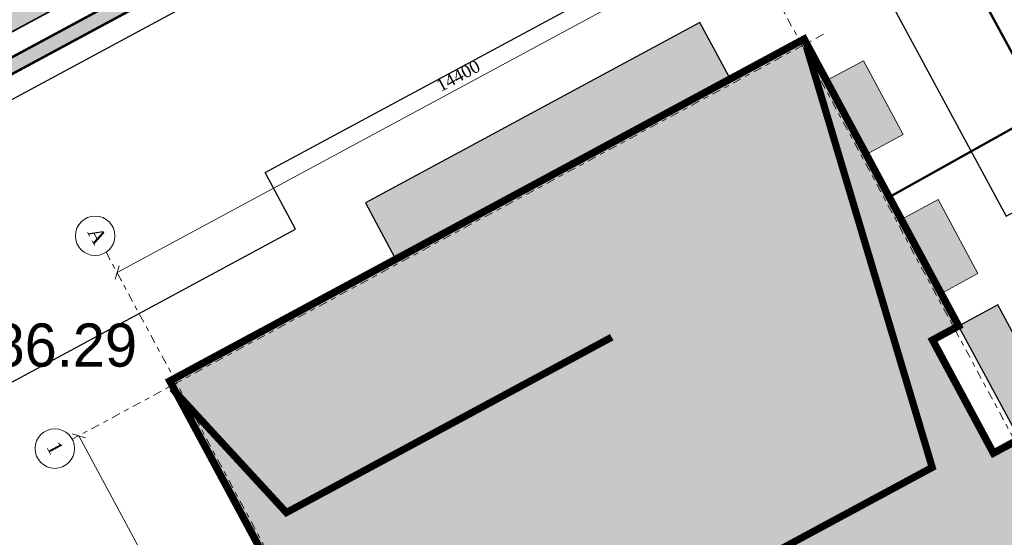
# Model space of a CAD drawing. Extents: x -516234 to 73329, y -4499813 to 47259.
# Tile 38 of 256: x 29637 to 29657, y 36946 to 36957. Entities that reach past the tile are written whole.
import ezdxf

# ---------------------------------------------------------------- set-up
doc = ezdxf.new("R2010")
doc.units = 0
doc.header["$LTSCALE"] = 0.5
doc.header["$MEASUREMENT"] = 0
doc.header["$PDMODE"] = 32
doc.header["$PDSIZE"] = 0.3
doc.linetypes.add('Dot & Dashed', pattern=[670.2777624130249, 352.7777671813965, -176.3888835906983, 0, -141.1111116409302])
for name, color, linetype in [('(002) Рамка', 7, 'Continuous'), ('(004) Точки рельефа', 7, 'Continuous'), ('(007) Здания', 7, 'Continuous'), ('7_вертик.отм', 7, 'Continuous'), ('7_газон', 7, 'Continuous'), ('osi', 252, 'Dot & Dashed'), ("YO'LLLLLLLLLLLLLLLLLLLLL", 7, 'Continuous')]:
    doc.layers.add(name, color=color, linetype=linetype)
doc.layers.add('раз.нар', color=250, linetype='Continuous', lineweight=20)
doc.layers.add('Стена', color=7, linetype='Continuous', lineweight=40)
doc.styles.add('D-431', font='d431.ttf')
doc.styles.add('seviyorum', font='times.ttf')
doc.dimstyles.new('100$0', dxfattribs={"dimtxt": 250, "dimasz": 200, "dimexe": 200, "dimexo": 200, "dimgap": 100, "dimtad": 1, "dimtxsty": 'seviyorum', "dimblk": 'OBLIQUE', "dimcen": -200, "dimclrd": 256, "dimclre": 256, "dimclrt": 256, "dimadec": 0, "dimazin": 0, "dimtfac": 1, "dimtmove": 0, "dimatfit": 1, "dimldrblk": 'OPEN90', "dimfxl": 1, "dimlwd": -1, "dimlwe": -1, "dimarcsym": 0})

# ---------------------------------------------------------------- blocks, each defined once
blk = doc.blocks.new('9633')
at = {"layer": '(004) Точки рельефа', "lineweight": 0, "style": 'D-431'}
blk.add_text('486.29', height=0.875, dxfattribs=at).set_placement((28669.75343431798, 36949.8350114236))
blk = doc.blocks.new('345')
at = {"color": 6, "lineweight": 30}
for points, elevation in [([(22762368.85675858, 521682.9312954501), (22762369.3451204, 521681.8847036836)], -419.6640572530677), ([(22762353.09207296, 521674.1566153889), (22762370.00763466, 521682.1924965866)], -419.6640572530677), ([(22762367.77727546, 521681.8274762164), (22762368.04702114, 521681.2470277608)], -419.6640572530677), ([(22762366.187624, 521681.6827453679), (22762366.67598581, 521680.6361536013)], -419.6640572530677), ([(22762363.51848942, 521680.4341952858), (22762364.00685123, 521679.3876035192)], -419.6640572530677), ([(22762365.10814087, 521680.5789261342), (22762365.37788656, 521679.9984776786)], -419.6640572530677), ([(22762362.43900629, 521679.3303760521), (22762362.70875197, 521678.7499275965)], -419.6640572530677), ([(22762360.86109172, 521679.1622420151), (22762361.34945353, 521678.1156502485)], -419.6640572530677), ([(22762358.11994831, 521677.8526456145), (22762358.60831012, 521676.8060538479)], -839.3281145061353), ([(22762359.69786288, 521678.0207796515), (22762359.96760856, 521677.4403311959)], -839.3281145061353), ([(22762356.84025374, 521676.6505545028), (22762357.10999943, 521676.0701060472)], -419.6640572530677), ([(22762355.26233917, 521676.4824204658), (22762355.75070099, 521675.4358286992)], -419.6640572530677), ([(22762354.28842517, 521675.4291314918), (22762354.55817086, 521674.8486830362)], -419.6640572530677)]:
    blk.add_lwpolyline(points, dxfattribs=dict(at, elevation=elevation))
blk = doc.blocks.new('_Oblique')
at = {"color": 0, "linetype": 'ByBlock', "lineweight": -2}
blk.add_line((-0.5, -0.5), (0.5, 0.5), dxfattribs=at)
blk = doc.blocks.new('*D332')
at = {"layer": 'Defpoints', "color": 0, "lineweight": 50, "transparency": 16777216}
for p in [(261331.5506348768, -13908.3482301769), (292131.5506348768, -13908.3482301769), (292131.5506348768, -13908.3482301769)]:
    blk.add_point(p, dxfattribs=at)
at = {"layer": 'раз.нар', "color": 8, "transparency": 16777216}
blk.add_line((261331.5506348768, -13908.3482301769), (292131.5506348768, -13908.3482301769), dxfattribs=at)
at = {"layer": 'раз.нар', "color": 8, "transparency": 16777216, "xscale": 200, "yscale": 200, "zscale": 200, "rotation": 180}
blk.add_blockref('_Oblique', (261331.5506348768, -13908.3482301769), dxfattribs=at)
at = {"layer": 'раз.нар', "color": 8, "transparency": 16777216, "xscale": 200, "yscale": 200, "zscale": 200}
blk.add_blockref('_Oblique', (292131.5506348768, -13908.3482301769), dxfattribs=at)
at = {"layer": 'раз.нар', "color": 8, "lineweight": 0, "transparency": 16777216, "insert": (275471.2714043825, -13681.18528857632), "char_height": 250, "attachment_point": 5, "style": 'seviyorum'}
blk.add_mtext('30800', dxfattribs=at)
blk = doc.blocks.new('_Open90')
at = {"color": 0, "linetype": 'ByBlock', "lineweight": -2}
for p, q in [((0, 0), (-1, 0)), ((-0.5, 0.5), (0, 0)), ((0, 0), (-0.5, -0.5))]:
    blk.add_line(p, q, dxfattribs=at)
blk = doc.blocks.new('*D333')
at = {"layer": 'Defpoints', "color": 0, "lineweight": 50, "transparency": 16777216}
for p in [(258789.1286361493, 2743.349165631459), (258611.9317000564, -11656.65084959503), (258789.1286361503, -11656.65084959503)]:
    blk.add_point(p, dxfattribs=at)
at = {"layer": 'раз.нар', "color": 8, "transparency": 16777216}
for p, q in [((258789.1286361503, 2743.349165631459), (258789.1286361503, -11656.65084959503)), ((258811.9317000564, -11656.65084959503), (258989.1286361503, -11656.65084959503))]:
    blk.add_line(p, q, dxfattribs=at)
at = {"layer": 'раз.нар', "color": 8, "transparency": 16777216, "xscale": 200, "yscale": 200, "zscale": 200}
for p, rotation in [((258789.1286361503, 2743.349165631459), 90), ((258789.1286361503, -11656.65084959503), 270)]:
    blk.add_blockref('_Oblique', p, dxfattribs=dict(at, rotation=rotation))
at = {"layer": 'раз.нар', "color": 8, "lineweight": 0, "transparency": 16777216, "insert": (258561.9656945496, -3681.943464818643), "char_height": 250, "attachment_point": 5, "rotation": 90, "style": 'seviyorum'}
blk.add_mtext('14400', dxfattribs=at)
blk = doc.blocks.new('oslar 333')
at = {"layer": 'osi', "color": 8, "lineweight": 0, "true_color": 0x787878}
blk.add_line((261331.5506348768, 3234.606740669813), (261331.5506348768, -14057.42057625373), dxfattribs=at)
for points in [[(258325.0082102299, 2743.349165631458), (293231.5506348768, 2743.349165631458)], [(258325.0082102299, -11656.65084959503), (293231.5506348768, -11656.65084959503)]]:
    blk.add_lwpolyline(points, dxfattribs=at)
at = {"layer": 'osi', "color": 8, "linetype": 'ByBlock', "lineweight": 0, "true_color": 0x787878}
for centre in [(257925.0082102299, -11694.18839624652), (261331.5506348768, -14457.42057625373)]:
    blk.add_circle(centre, 400, dxfattribs=at)
at = {"layer": 'osi', "color": 8, "linetype": 'ByBlock', "lineweight": 0, "true_color": 0x787878, "style": 'seviyorum'}
for s, p in [('А', (257781.50441859, -11804.91436692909)), ('1', (261208.5049621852, -14597.3551801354))]:
    blk.add_text(s, height=300, dxfattribs=at).set_placement(p)
at = {"layer": 'раз.нар', "color": 8, "lineweight": 0, "true_color": 0x787878}
dim = blk.add_linear_dim(base=(258789.1286361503, -11656.65084959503), p1=(258789.1286361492, 2743.349165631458), p2=(258611.9317000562, -11656.65084959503), angle=90, dimstyle='100$0', override={"dimclrd": 8, "dimclre": 8, "dimclrt": 8}, dxfattribs=at)
dim.commit()
dim.dimension.update_dxf_attribs({"geometry": '*D333', "text_midpoint": (258789.1286361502, -3681.943464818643), "dimtype": 128})
dim = blk.add_linear_dim(base=(292131.5506348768, -13908.3482301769), p1=(261331.5506348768, -13908.3482301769), p2=(292131.5506348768, -13908.3482301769), dimstyle='100$0', override={"dimclrd": 8, "dimclre": 8, "dimclrt": 8}, dxfattribs=at)
dim.commit()
dim.dimension.update_dxf_attribs({"geometry": '*D332', "text_midpoint": (275471.2714043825, -13908.3482301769), "dimtype": 128})
blk = doc.blocks.new('wrthtrwh')
at = {"lineweight": 100, "true_color": 0xffffff}
h = blk.add_hatch(color=7, dxfattribs=at)
h.dxf.hatch_style = 1
h.paths.add_polyline_path([(545878.1110270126, 4536765.925392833), (545878.703826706, 4536764.82489816), (545885.4828739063, 4536768.476544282), (545884.8900742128, 4536769.577038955)])
h.paths.add_polyline_path([(545888.2623653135, 4536766.901281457), (545889.0107016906, 4536767.30438525), (545888.2044941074, 4536768.801058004), (545887.4561577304, 4536768.397954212)])
h.paths.add_polyline_path([(545889.7775654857, 4536764.088409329), (545890.5259018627, 4536764.49151312), (545889.7196942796, 4536765.988185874), (545888.9713579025, 4536765.585082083)])
h.paths.add_polyline_path([(545892.5281519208, 4536758.982121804), (545893.2764882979, 4536759.385225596), (545892.4702807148, 4536760.88189835), (545891.7219443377, 4536760.478794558)])
h.paths.add_polyline_path([(545900.4455846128, 4536744.283914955), (545901.1939209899, 4536744.687018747), (545902.0001285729, 4536743.190345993), (545901.2517921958, 4536742.787242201)])
h.paths.add_polyline_path([(545898.9303844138, 4536747.09678707), (545899.6787207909, 4536747.499890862), (545900.484928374, 4536746.003218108), (545899.7365919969, 4536745.600114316)])
h.paths.add_polyline_path([(545896.1797980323, 4536752.203074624), (545896.9281344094, 4536752.606178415), (545897.7343419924, 4536751.109505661), (545896.9860056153, 4536750.70640187)])
h.paths.add_polyline_path([(545897.3416854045, 4536750.046105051), (545898.1340415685, 4536750.472920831), (545899.3670649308, 4536748.183891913), (545898.5747087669, 4536747.757076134)])
h.paths.add_polyline_path([(545891.3662644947, 4536761.139091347), (545892.1586206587, 4536761.565907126), (545890.9255972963, 4536763.854936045), (545890.1332411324, 4536763.428120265)])
h.paths.add_polyline_path([(545893.5411936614, 4536755.836291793), (545894.2895300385, 4536756.239395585), (545893.341050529, 4536758.00018706), (545892.592714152, 4536757.597083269)])
h.paths.add_polyline_path([(545894.1102813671, 4536754.779816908), (545894.8586177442, 4536755.182920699), (545895.8070972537, 4536753.422129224), (545895.0587608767, 4536753.019025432)])
h.paths.add_polyline_path([(545894.0454827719, 4536736.344096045), (545893.4526830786, 4536737.444590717), (545900.2317302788, 4536741.096236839), (545900.8245299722, 4536739.995742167)])
at = {"lineweight": 100, "true_color": 0xfeeab9}
h = blk.add_hatch(color=254, dxfattribs=at)
h.dxf.hatch_style = 1
h.paths.add_polyline_path([(545874.1494809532, 4536762.3148317), (545887.0032586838, 4536769.238732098), (545890.1332452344, 4536763.428112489), (545889.6050036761, 4536763.143576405), (545890.8380270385, 4536760.854547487), (545891.3662644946, 4536761.139091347), (545892.8838317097, 4536758.321824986), (545892.3555942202, 4536758.037281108), (545895.2958806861, 4536752.578827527), (545895.8241181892, 4536752.863371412), (545897.3416854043, 4536750.046105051), (545896.8134479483, 4536749.761561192), (545898.0464713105, 4536747.472532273), (545898.5747045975, 4536747.757083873), (545901.704691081, 4536741.946464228), (545888.8509133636, 4536735.022563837), (545884.3930596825, 4536743.29828378), (545885.0973762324, 4536743.677675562), (545879.3116512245, 4536754.418503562), (545878.6073346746, 4536754.03911178)])
at = {"color": 0, "lineweight": 25}
blk.add_lwpolyline([(545878.1110270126, 4536765.925392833), (545878.703826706, 4536764.82489816), (545885.4828739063, 4536768.476544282), (545884.8900742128, 4536769.577038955)], close=True, dxfattribs=at)
at = {"lineweight": 0, "const_width": 0.15}
blk.add_lwpolyline([(545874.1494809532, 4536762.3148317), (545887.0032586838, 4536769.238732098), (545890.1332452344, 4536763.428112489), (545889.6050036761, 4536763.143576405), (545890.8380270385, 4536760.854547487), (545891.3662644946, 4536761.139091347), (545892.8838317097, 4536758.321824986), (545892.3555942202, 4536758.037281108), (545895.2958806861, 4536752.578827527), (545895.8241181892, 4536752.863371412), (545897.3416854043, 4536750.046105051), (545896.8134479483, 4536749.761561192), (545898.0464713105, 4536747.472532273), (545898.5747045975, 4536747.757083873), (545901.704691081, 4536741.946464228), (545888.8509133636, 4536735.022563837), (545884.3930596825, 4536743.29828378), (545885.0973762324, 4536743.677675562), (545879.3116512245, 4536754.418503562), (545878.6073346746, 4536754.03911178)], close=True, dxfattribs=at)
at = {"color": 0}
blk.add_lwpolyline([(545891.3662644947, 4536761.139091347), (545892.1586206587, 4536761.565907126), (545890.9255972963, 4536763.854936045), (545890.1332411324, 4536763.428120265)], close=True, dxfattribs=at)
at = {"layer": 'Стена', "lineweight": 9}
for points in [[(545888.2623653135, 4536766.901281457), (545889.0107016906, 4536767.30438525), (545888.2044941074, 4536768.801058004), (545887.4561577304, 4536768.397954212)], [(545889.7775654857, 4536764.088409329), (545890.5259018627, 4536764.49151312), (545889.7196942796, 4536765.988185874), (545888.9713579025, 4536765.585082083)]]:
    blk.add_lwpolyline(points, close=True, dxfattribs=at)
at = {"color": 7, "xscale": 0.001, "yscale": 0.001, "zscale": 0.001, "rotation": 298.3098620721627}
blk.add_blockref('oslar 333', (545760.6135997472, 4536997.877446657), dxfattribs=at)

msp = doc.modelspace()

# ---------------------------------------------------------------- hatches: boundary and pattern name
at = {"lineweight": 0}
h = msp.add_hatch(color=40, dxfattribs=at)
h.dxf.hatch_style = 1
h.paths.add_polyline_path([(29654.82151506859, 36965.2475127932), (29631.44115890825, 36952.66459163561), (29646.37555201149, 36924.93984709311), (29651.56988690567, 36927.7378616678), (29651.71215883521, 36927.4737429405), (29646.51782393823, 36924.67572837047), (29651.59217258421, 36915.25550183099), (29674.97252876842, 36927.83842299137), (29669.15839255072, 36938.63201777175), (29665.50361689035, 36936.66331229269), (29665.36134496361, 36936.9274310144), (29669.01612062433, 36938.89613649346), (29661.94994828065, 36952.01403298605), (29658.29517261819, 36950.04532750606), (29658.15290069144, 36950.30944622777), (29661.80767635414, 36952.27815170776)], flags=16)
edge = h.paths.add_edge_path()
edge.add_line((29675.1124181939, 36927.5787266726), (29651.73682650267, 36914.98696043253))
edge.add_line((29651.73682650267, 36914.98696043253), (29651.94785916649, 36914.59519180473))
edge.add_line((29651.94785916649, 36914.59519180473), (29651.68375497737, 36914.45291674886))
edge.add_line((29651.68375497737, 36914.45291674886), (29646.25370521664, 36924.53345644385))
edge.add_line((29646.25370521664, 36924.53345644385), (29639.2105393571, 36920.7395384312))
edge.add_line((29639.2105393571, 36920.7395384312), (29639.06826743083, 36921.00365715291))
edge.add_line((29639.06826743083, 36921.00365715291), (29646.11143329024, 36924.79757516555))
edge.add_line((29646.11143329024, 36924.79757516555), (29630.8172012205, 36953.19033771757))
edge.add_line((29630.8172012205, 36953.19033771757), (29631.08131993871, 36953.33260964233))
edge.add_line((29631.08131993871, 36953.33260964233), (29631.29888697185, 36952.92871037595))
edge.add_line((29631.29888697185, 36952.92871037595), (29654.67924313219, 36965.51163153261))
edge.add_line((29654.67924313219, 36965.51163153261), (29654.48144876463, 36965.87882411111))
edge.add_arc((29655.40626676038, 36962.97013751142), 3.052170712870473, 101.84224824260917, 107.63808179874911, ccw=False)
edge.add_line((29654.77990704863, 36965.95734683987), (29675.5284041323, 36927.43909057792))
edge.add_arc((29673.41079666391, 36929.56411727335), 2.999999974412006, 309.0010962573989, 314.89980518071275, ccw=False)
edge.add_line((29675.29880242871, 36927.23271553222), (29675.1124181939, 36927.5787266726))
at = {"layer": '7_газон', "lineweight": 0, "true_color": 0x5c5c5c, "transparency": 33554687}
h = msp.add_hatch(color=251, dxfattribs=at)
h.dxf.hatch_style = 1
edge = h.paths.add_edge_path(flags=16)
edge.add_line((29676.9670253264, 36922.96084250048), (29652.77291892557, 36909.92828613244))
edge.add_arc((29654.19563818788, 36907.28709892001), 2.999999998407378, 118.3098620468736, 208.3098621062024)
edge.add_line((29651.55445097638, 36905.86437965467), (29669.68837844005, 36872.19990448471))
edge.add_arc((29672.32956565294, 36873.62262374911), 2.999999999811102, 208.30986207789, 298.2780487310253)
edge.add_line((29673.75081818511, 36870.98064698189), (29697.06899177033, 36883.5246684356))
edge.add_arc((29695.17398839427, 36887.04730412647), 4.000000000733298, 298.2780487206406, 388.3063323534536)
edge.add_line((29698.69568820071, 36888.94404619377), (29681.03101944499, 36921.74221183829))
edge.add_arc((29678.3897445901, 36920.31965528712), 3.00000000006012, 28.30633236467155, 118.3098620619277)
edge = h.paths.add_edge_path(flags=16)
edge.add_arc((29582.9855072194, 36967.89968877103), 30.00000001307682, 100.3549001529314, 118.3098620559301)
edge.add_line((29568.75831457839, 36994.31156091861), (29528.13142186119, 36972.42721186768))
edge.add_arc((29529.55414112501, 36969.78602465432), 2.999999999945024, 118.3098620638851, 225.976051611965)
edge.add_arc((29494.80619221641, 36933.83355539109), 46.99999999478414, 28.309861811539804, 45.97605160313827, ccw=False)
edge.add_line((29536.18479198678, 36956.12282367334), (29686.13726511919, 36677.7456560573))
edge.add_arc((29688.77845233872, 36679.16837530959), 2.999999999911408, 208.3098618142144, 354.8617095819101)
edge.add_line((29691.76639664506, 36678.8996955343), (29699.50725581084, 36764.98453772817))
edge.add_arc((29669.62781274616, 36767.67133548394), 30.00000000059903, 354.8617095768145, 388.3098620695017)
edge.add_line((29696.03968487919, 36781.89852812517), (29580.77358266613, 36995.88266607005))
edge.add_arc((29578.13239545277, 36994.45994680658), 2.999999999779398, 28.30986205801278, 100.3549001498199)
edge = h.paths.add_edge_path()
edge.add_line((29429.45156085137, 37065.40154354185), (29443.21523881, 37039.99022628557))
edge.add_line((29443.21523881, 37039.99022628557), (29467.007078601, 36995.82219918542))
edge.add_arc((29480.21301466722, 37002.93579550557), 14.99999999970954, 208.3098620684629, 253.3098622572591)
edge.add_line((29475.90507996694, 36988.56771635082), (29508.30438760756, 36978.85353674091))
edge.add_arc((29494.80619219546, 36933.83355536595), 47.00000002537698, 63.28493720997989, 73.30986224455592, ccw=False)
edge.add_arc((29520.43076144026, 36984.74898970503), 10.00000000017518, 243.284937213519, 298.3098620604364)
edge.add_line((29525.17315898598, 36975.94503232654), (29566.62423568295, 36998.27334173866))
edge.add_arc((29582.98550721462, 36967.89968878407), 34.49999999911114, 90.70226828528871, 118.3098620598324, ccw=False)
edge.add_line((29582.56265496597, 37002.39709732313), (29601.16238589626, 37002.62508366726))
edge.add_arc((29600.79468828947, 37032.62283022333), 29.99999999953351, 270.7022682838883, 298.3364137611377)
edge.add_line((29615.03411904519, 37006.21755401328), (29627.39519750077, 37012.88344606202))
edge.add_arc((29631.42970288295, 37005.4019511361), 8.500000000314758, 28.306332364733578, 118.3364137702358, ccw=False)
edge.add_line((29638.91331497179, 37009.43252803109), (29702.65760048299, 36891.0778810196))
edge.add_arc((29695.17398839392, 36887.04730412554), 8.499999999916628, -61.72195127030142, 28.306332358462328, ccw=False)
edge.add_line((29699.20087056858, 36879.56170328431), (29664.33022544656, 36860.80302483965))
edge.add_arc((29666.69897966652, 36856.39973022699), 5.000000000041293, 118.2780487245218, 208.3098620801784)
edge.add_line((29662.29700097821, 36854.02853145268), (29700.001465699, 36784.03260702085))
edge.add_arc((29669.62781274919, 36767.67133548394), 34.49999999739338, -5.138290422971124, 28.30986207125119, ccw=False)
edge.add_line((29703.98917227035, 36764.58151806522), (29695.14768138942, 36666.25672866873))
edge.add_arc((29710.0874029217, 36664.91332979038), 15.00000000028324, 174.8617095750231, 208.3098618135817)
edge.add_line((29696.8814668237, 36657.7997335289), (29738.10817600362, 36581.26498698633))
edge.add_arc((29696.72957622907, 36558.97571869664), 47.00000000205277, -16.690138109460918, 28.3098618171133, ccw=False)
edge.add_line((29741.74955749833, 36545.47752301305), (29732.03538262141, 36513.07823193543))
edge.add_arc((29746.40346174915, 36508.77029714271), 14.99999999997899, 163.309861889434, 208.3098620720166)
edge.add_line((29733.19752568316, 36501.65670082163), (29762.25672105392, 36447.71016536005))
edge.add_line((29762.25672105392, 36447.71016536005), (29788.31828072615, 36389.8396773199))
edge.add_line((29788.31828072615, 36389.8396773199), (29723.7285416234, 36509.74639209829))
edge.add_line((29723.7285416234, 36509.74639209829), (29735.04445390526, 36547.48789258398))
edge.add_arc((29696.7295762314, 36558.97571869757), 39.9999999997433, 343.3098618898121, 388.3098618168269)
edge.add_line((29731.94540582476, 36577.94530873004), (29530.02202180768, 36952.80314541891))
edge.add_arc((29494.80619221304, 36933.83355538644), 40.00000000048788, 28.30986181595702, 73.30986225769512)
edge.add_line((29506.29401808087, 36972.14843313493), (29468.5366372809, 36983.46910649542))
edge.add_line((29468.5366372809, 36983.46910649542), (29424.2348273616, 37065.40154354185))
edge = h.paths.add_edge_path(flags=16)
edge.add_line((29653.96902770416, 36965.66145273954), (29629.77229082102, 36952.62747941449))
edge.add_arc((29631.19501008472, 36949.98629220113), 2.999999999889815, 118.3098620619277, 208.3098620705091)
edge.add_line((29628.55382287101, 36948.56357293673), (29646.57493355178, 36915.10853490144))
edge.add_arc((29649.2161207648, 36916.53125416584), 2.999999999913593, 208.3098620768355, 298.3098620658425)
edge.add_line((29650.63884002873, 36913.89006695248), (29674.83351591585, 36926.92293008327))
edge.add_arc((29673.4107966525, 36929.56411729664), 2.999999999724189, 298.3098620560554, 388.3063323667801)
edge.add_line((29676.05207150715, 36930.98667384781), (29658.03302182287, 36964.44282207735))
edge.add_arc((29655.3917469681, 36963.02026552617), 2.999999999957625, 28.30633236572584, 118.3098620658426)
edge = h.paths.add_edge_path(flags=16)
edge.add_line((29653.05407388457, 36973.68728408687), (29634.95140268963, 37007.29869320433))
edge.add_arc((29631.42970288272, 37005.4019511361), 4.00000000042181, 28.30633236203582, 118.3364137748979)
edge.add_line((29629.53111211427, 37008.92265463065), (29617.1700336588, 37002.25676258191))
edge.add_arc((29600.79468827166, 37032.6228302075), 34.49999999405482, 278.95978604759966, 298.33641380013, ccw=False)
edge.add_arc((29606.63498333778, 36995.58040921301), 3.000000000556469, 98.95978601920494, 208.3098621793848)
edge.add_line((29603.99379612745, 36994.15768994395), (29623.57430544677, 36957.80772818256))
edge.add_arc((29626.21549265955, 36959.23044744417), 2.9999999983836, 208.3098620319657, 298.3098620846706)
edge.add_line((29627.6382119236, 36956.58926023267), (29651.83551829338, 36969.62354032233))
edge.add_arc((29650.41279902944, 36972.26472753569), 3.000000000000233, 298.3098620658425, 388.306332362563)
at = {"layer": "YO'LLLLLLLLLLLLLLLLLLLLL", "true_color": 0x00bfff}
h = msp.add_hatch(color=140, dxfattribs=at)
h.dxf.hatch_style = 1
edge = h.paths.add_edge_path(flags=16)
edge.add_line((29604.43399398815, 36994.39480983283), (29670.12857632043, 36872.43702437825))
edge.add_arc((29672.32956566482, 36873.62262376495), 2.499999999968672, 208.309862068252, 298.278048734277)
edge.add_line((29673.51394277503, 36871.42097645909), (29696.83211634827, 36883.96499789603))
edge.add_arc((29695.17398839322, 36887.04730412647), 3.500000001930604, 298.2780487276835, 388.3063323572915)
edge.add_line((29698.25547572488, 36888.70695343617), (29634.51119021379, 37007.06160044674))
edge.add_arc((29631.42970288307, 37005.4019511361), 3.500000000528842, 28.30633237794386, 118.3364137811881)
edge.add_line((29629.76843596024, 37008.48256669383), (29617.40735750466, 37001.8166746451))
edge.add_arc((29600.79468829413, 37032.6228302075), 34.99999998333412, 278.9597860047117, 298.3364137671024, ccw=False)
edge.add_arc((29606.63498333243, 36995.58040921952), 2.500000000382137, 98.95978600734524, 208.3098620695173)
edge = h.paths.add_edge_path()
edge.add_arc((29600.79468828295, 37032.62283023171), 34.75000000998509, 278.9597860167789, 298.3364137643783)
edge.add_line((29617.28869558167, 37002.0367186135), (29629.64977403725, 37008.70261066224))
edge.add_arc((29631.42970288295, 37005.40195113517), 3.750000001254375, 28.306332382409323, 118.33641377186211, ccw=False)
edge.add_line((29634.73129645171, 37007.18014682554), (29698.4755819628, 36888.82549981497))
edge.add_arc((29695.17398839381, 36887.04730412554), 3.750000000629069, -61.72195127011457, 28.306332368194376, ccw=False)
edge.add_line((29696.9505540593, 36883.74483316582), (29673.63238048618, 36871.20081172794))
edge.add_arc((29672.32956566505, 36873.62262376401), 2.74999999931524, 208.3098620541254, 298.2780487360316, ccw=False)
edge.add_line((29669.90847738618, 36872.3184644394), (29604.2138950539, 36994.27624989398))
edge.add_arc((29606.63498333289, 36995.58040921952), 2.750000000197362, 98.9597860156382, 208.3098620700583, ccw=False)
edge = h.paths.add_edge_path()
edge.add_line((29596.94986710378, 36997.82309186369), (29587.75359240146, 36997.71036845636))
edge.add_arc((29588.9861658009, 36994.97527021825), 2.999999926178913, 114.2587324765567, 124.2595781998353)
edge.add_line((29587.29733653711, 36997.45475711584), (29597.41225126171, 36997.57874075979))
edge.add_arc((29595.78470484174, 36995.0586031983), 3.000000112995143, 57.144958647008, 67.14580375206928)
edge = h.paths.add_edge_path()
edge.add_line((29526.90857057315, 36971.2005763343), (29568.99543445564, 36993.87136305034))
edge.add_arc((29582.98550722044, 36967.89968876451), 29.50000001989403, 100.35490015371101, 118.30986205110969, ccw=False)
edge.add_arc((29578.13239545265, 36994.45994680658), 2.499999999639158, 28.309862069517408, 100.35490015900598, ccw=False)
edge.add_line((29580.33338479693, 36995.64554619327), (29695.59948701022, 36781.66140824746))
edge.add_arc((29669.62781274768, 36767.67133548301), 29.49999999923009, -5.1382904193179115, 28.30986207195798, ccw=False)
edge.add_line((29699.0092650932, 36765.02931769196), (29691.11988759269, 36677.29282713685))
edge.add_arc((29688.77845223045, 36679.16837538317), 3.00000012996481, 321.3044000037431, 331.3052450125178)
edge.add_line((29691.41002270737, 36677.72794572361), (29699.25826045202, 36765.00692771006))
edge.add_arc((29669.62781274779, 36767.67133548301), 29.74999999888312, 354.8617095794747, 388.3098620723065)
edge.add_line((29695.81958594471, 36781.77996818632), (29580.55348373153, 36995.7641061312))
edge.add_arc((29578.13239545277, 36994.45994680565), 2.749999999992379, 28.30986207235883, 100.3549001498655)
edge.add_arc((29582.9855072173, 36967.89968877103), 29.7500000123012, 100.3549001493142, 118.309862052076)
edge.add_line((29568.87687451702, 36994.09146198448), (29527.19442439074, 36971.63851944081))
edge.add_arc((29529.55414118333, 36969.78602461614), 3.000000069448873, 141.8663265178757, 151.8671717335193)

# ---------------------------------------------------------------- linework, layer by layer
at = {"layer": '(002) Рамка', "flags": 128}
msp.add_lwpolyline([(29654.00226184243, 36965.67908689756, -0.1278696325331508), (29655.482857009, 36966.02026552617), (29662.00269529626, 36953.91660322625), (29663.32328889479, 36954.6279628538), (29664.74600815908, 36951.98677564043), (29663.4254145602, 36951.27541601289), (29669.21113956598, 36940.53458801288), (29670.53173316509, 36941.24594764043), (29671.95445242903, 36938.60476042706), (29670.63385882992, 36937.89340079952), (29675.96669654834, 36927.99332904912, -0.1301783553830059), (29674.85414742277, 36926.93414799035), (29651.24355805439, 36914.21579518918), (29646.85683483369, 36922.35946595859), (29643.61093508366, 36920.61100826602), (29642.18821581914, 36923.25219547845), (29645.43411557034, 36925.00065317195), (29637.37203941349, 36939.96738079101), (29634.12614014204, 36938.2189235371), (29632.70342099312, 36940.86011081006), (29635.94931983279, 36942.60856783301), (29630.38155295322, 36952.9447711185), (29654.00226184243, 36965.67908689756)], format="xyb", close=True, dxfattribs=at)
msp.add_lwpolyline([(29654.57961923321, 36964.60629773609), (29633.59182820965, 36953.31101558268), (29635.9821890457, 36948.87346374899), (29642.93731526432, 36952.61995775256), (29642.32080358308, 36953.76447221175), (29651.74103799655, 36958.83883759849), (29652.35754967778, 36957.6943231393), (29654.20638082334, 36958.69022667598), (29657.33636320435, 36952.8796148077), (29658.21675894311, 36953.35385456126), (29658.83327062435, 36952.20934010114), (29660.70797684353, 36953.21918167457)], close=True, dxfattribs=at)
at = {"color": 22, "lineweight": 50}
for p, q in [((29634.7018424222, 36998.24039545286), (29699.22953326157, 36878.99436691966)), ((29654.96799575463, 36953.26992485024), (29658.09238278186, 36955.01509160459))]:
    msp.add_line(p, q, dxfattribs=at)
msp.add_lwpolyline([(29653.96902770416, 36965.66145273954), (29629.77229082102, 36952.62747941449, 0.4142135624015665), (29628.55382287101, 36948.56357293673), (29646.57493355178, 36915.10853490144, 0.4142135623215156), (29650.63884002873, 36913.89006695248), (29674.83351591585, 36926.92293008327, 0.4141955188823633), (29676.05207150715, 36930.98667384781), (29658.03302182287, 36964.44282207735, 0.41423160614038)], format="xyb", close=True)
at = {"color": 11, "lineweight": 0, "true_color": 0xff7070, "const_width": 0.05}
msp.add_lwpolyline([(29675.1124181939, 36927.5787266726), (29651.73682650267, 36914.98696043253), (29651.94785916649, 36914.59519180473), (29651.68375497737, 36914.45291674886), (29646.25370521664, 36924.53345644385), (29639.2105393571, 36920.7395384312), (29639.06826743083, 36921.00365715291), (29646.11143329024, 36924.79757516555), (29630.8172012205, 36953.19033771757), (29631.08131993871, 36953.33260964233), (29631.29888697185, 36952.92871037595), (29654.67924313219, 36965.51163153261), (29654.48144876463, 36965.87882411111, -0.02529448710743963), (29654.77990704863, 36965.95734683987), (29675.5284041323, 36927.43909057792, -0.02574365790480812), (29675.29880242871, 36927.23271553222)], format="xyb", close=True, dxfattribs=at)
msp.add_lwpolyline([(29654.82151506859, 36965.2475127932), (29631.44115890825, 36952.66459163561), (29646.37555201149, 36924.93984709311), (29651.56988690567, 36927.7378616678), (29651.71215883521, 36927.4737429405), (29646.51782393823, 36924.67572837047), (29651.59217258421, 36915.25550183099), (29674.97252876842, 36927.83842299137), (29669.15839255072, 36938.63201777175), (29665.50361689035, 36936.66331229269), (29665.36134496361, 36936.9274310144), (29669.01612062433, 36938.89613649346), (29661.94994828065, 36952.01403298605), (29658.29517261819, 36950.04532750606), (29658.15290069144, 36950.30944622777), (29661.80767635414, 36952.27815170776)], close=True, dxfattribs=at)
at = {"layer": '7_вертик.отм', "color": 1, "lineweight": 30}
for points in [[(29649.24788796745, 36944.24307986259, 0.1456446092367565, 0.1456446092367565, 0), (29649.24788796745, 36944.24307986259, 0.1456446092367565, 0.1456446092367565, 0), (29655.84005901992, 36947.7940620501, 0.1456446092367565, 0.1456446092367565, 0), (29655.84005901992, 36947.7940620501, 0.1456446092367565, 0.1456446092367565, 0), (29655.84005901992, 36947.7940620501, 0.1456446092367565, 0.1456446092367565, 0), (29653.29018145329, 36956.31764766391, 0, 0, 0)], [(29649.34474150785, 36950.43107866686, 0.1456446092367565, 0.1456446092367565, 0), (29649.34474150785, 36950.43107866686, 0.1456446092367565, 0.1456446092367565, 0), (29642.75257045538, 36946.88009647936, 0.1456446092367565, 0.1456446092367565, 0), (29642.75257045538, 36946.88009647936, 0.1456446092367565, 0.1456446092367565, 0), (29642.75257045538, 36946.88009647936, 0.1456446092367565, 0.1456446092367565, 0), (29640.43640372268, 36949.39374726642, 0, 0, 0)]]:
    msp.add_lwpolyline(points, format="xyseb", dxfattribs=at)

# ---------------------------------------------------------------- block references
at = {"layer": '(002) Рамка'}
msp.add_blockref('wrthtrwh', (-516233.7582701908, -4499812.770154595), dxfattribs=at)
at = {"layer": '(007) Здания', "color": 18, "true_color": 0x000000}
msp.add_blockref('9633', (966.3948420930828, 0), dxfattribs=at)
at = {"color": 6, "lineweight": 5, "xscale": -1, "rotation": 233.7517678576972}
for p in [(-13850104.43760762, -18011572.20430572, 419.6640572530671), (-13850115.09143093, -18011577.94026915, 419.6640572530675)]:
    msp.add_blockref('345', p, dxfattribs=at)

doc.saveas('drawing.dxf')
